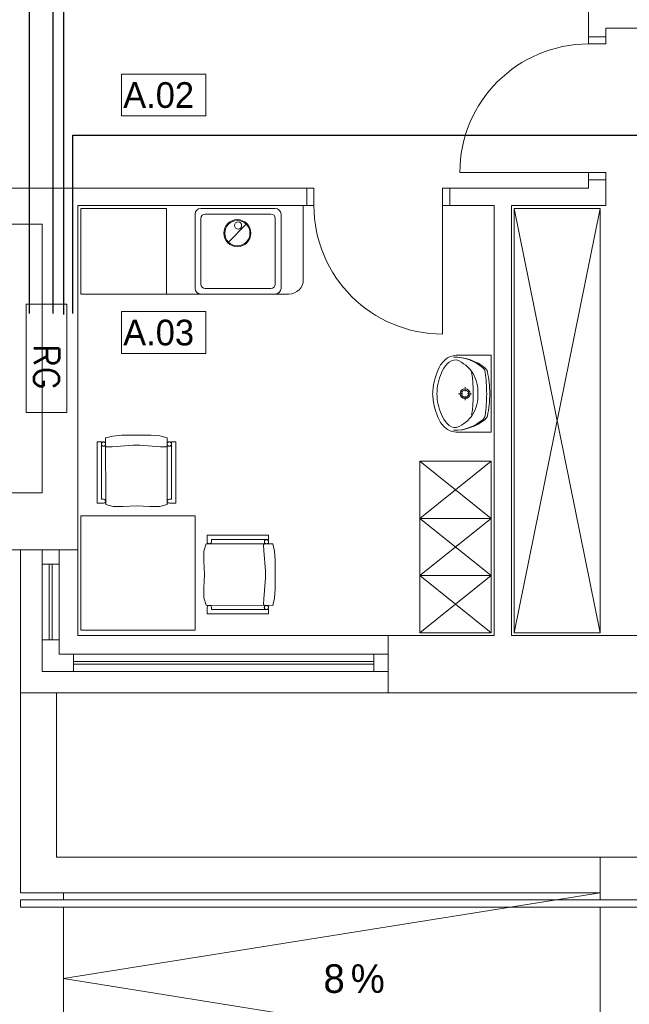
# Model space of a CAD drawing. Header units: millimetres. Extents: x -84458 to 77911, y -55868 to -29230.
# Tile 55 of 103: x 68482 to 68908, y -33082 to -32393. Entities that reach past the tile are written whole.
import ezdxf

# ---------------------------------------------------------------- set-up
doc = ezdxf.new("R2010")
doc.units = ezdxf.units.MM
for name, color, linetype, lineweight in [('CIENKA', 7, 'Continuous', 20), ('obwód gniazd', 1, 'Continuous', 25), ('rozdzielnia', 6, 'Continuous', 20)]:
    doc.layers.add(name, color=color, linetype=linetype, lineweight=lineweight)
doc.styles.add('GENERATED_STYLE_1', font='txt')
doc.styles.add('styl1', font='simplex.shx')

msp = doc.modelspace()

# ---------------------------------------------------------------- linework, layer by layer
at = {"layer": 'CIENKA'}
for p, q in [((68879.47, -32381.23), (68879.47, -32405.23)), ((68891.47, -32399.23), (69297.47, -32399.23)), ((68891.47, -32405.23), (68891.47, -32399.23)), ((68879.47, -32405.23), (68891.47, -32405.23)), ((68879.47, -32405.23), (68891.47, -32405.23)), ((68879.47, -32410.23), (68879.47, -32405.23)), ((68891.47, -32410.23), (68879.47, -32410.23)), ((68891.47, -32405.23), (68891.47, -32410.23)), ((68552.87, -32460.6), (68552.87, -32431.28)), ((68552.87, -32431.28), (68612.03, -32431.28)), ((68612.03, -32460.6), (68612.03, -32431.28)), ((68612.03, -32460.6), (68552.87, -32460.6)), ((68879.47, -32500.23), (68789.47, -32500.23)), ((68879.47, -32505.23), (68879.47, -32500.23)), ((68879.47, -32500.23), (68891.47, -32500.23)), ((68891.47, -32505.23), (68879.47, -32505.23)), ((68879.47, -32505.23), (68879.47, -32511.23)), ((68879.47, -32505.23), (68891.47, -32505.23)), ((68891.47, -32500.23), (68891.47, -32505.23)), ((68891.47, -32523.23), (68891.47, -32505.23)), ((68497.47, -32511.23), (68471.97, -32511.23)), ((68682.47, -32511.23), (68497.47, -32511.23)), ((68682.47, -32523.23), (68682.47, -32511.23)), ((68682.47, -32523.23), (68682.47, -32511.23)), ((68682.47, -32511.23), (68687.47, -32511.23)), ((68687.47, -32511.23), (68687.47, -32523.23)), ((68777.47, -32523.23), (68777.47, -32511.23)), ((68777.47, -32511.23), (68782.47, -32511.23)), ((68782.47, -32511.23), (68782.47, -32523.23)), ((68782.47, -32523.23), (68782.47, -32511.23)), ((68879.47, -32511.23), (68782.47, -32511.23)), ((68522.47, -32724.23), (68522.47, -32523.23)), ((68522.47, -32523.23), (68682.47, -32523.23)), ((68524.47, -32525.23), (68584.47, -32525.23)), ((68524.47, -32585.23), (68524.47, -32525.23)), ((68584.47, -32525.23), (68584.47, -32585.23)), ((68660.47, -32525.23), (68608.47, -32525.23)), ((68680.05, -32575.23), (68680.05, -32523.23)), ((68687.47, -32523.23), (68682.47, -32523.23)), ((68777.47, -32523.23), (68777.47, -32613.23)), ((68782.47, -32523.23), (68777.47, -32523.23)), ((68782.47, -32523.23), (68813.47, -32523.23)), ((68813.47, -32523.23), (68813.47, -32824.23)), ((68825.47, -32824.23), (68825.47, -32523.23)), ((68825.47, -32523.23), (68891.47, -32523.23)), ((68887.47, -32822.23), (68827.47, -32525.23)), ((68887.47, -32525.23), (68827.47, -32822.23)), ((68827.47, -32822.23), (68827.47, -32525.23)), ((68827.47, -32525.23), (68887.47, -32525.23)), ((68887.47, -32525.23), (68887.47, -32822.23)), ((68604.47, -32529.23), (68604.47, -32581.23)), ((68608.47, -32532.23), (68608.47, -32578.23)), ((68657.47, -32529.23), (68611.47, -32529.23)), ((68660.47, -32578.23), (68660.47, -32532.23)), ((68664.47, -32581.23), (68664.47, -32529.23)), ((68471.97, -32536.23), (68497.47, -32536.23)), ((68497.47, -32536.23), (68497.47, -32724.23)), ((68627.73, -32548.83), (68640.21, -32536.36)), ((68611.47, -32581.23), (68657.47, -32581.23)), ((68584.47, -32585.23), (68524.47, -32585.23)), ((68584.47, -32585.23), (68670.05, -32585.23)), ((68608.47, -32585.23), (68660.47, -32585.23)), ((68552.87, -32597.49), (68612.03, -32597.49)), ((68552.87, -32626.81), (68552.87, -32597.49)), ((68612.03, -32626.81), (68612.03, -32597.49)), ((68612.03, -32626.81), (68552.87, -32626.81)), ((68811.47, -32627.96), (68788.62, -32627.96)), ((68811.47, -32627.96), (68811.47, -32681.96)), ((68793.14, -32653.28), (68793.14, -32650.4)), ((68811.47, -32663.47), (68811.47, -32646.45)), ((68791.47, -32654.95), (68788.59, -32654.95)), ((68793.14, -32659.5), (68793.14, -32656.62)), ((68797.69, -32654.95), (68794.81, -32654.95)), ((68541.9, -32685.82), (68546.93, -32684.55)), ((68541.9, -32685.82), (68546.93, -32684.55)), ((68541.93, -32732.4), (68541.9, -32685.82)), ((68541.93, -32732.4), (68541.9, -32685.82)), ((68546.93, -32684.55), (68553.2, -32684.04)), ((68546.93, -32684.55), (68553.2, -32684.04)), ((68553.2, -32684.04), (68563.4, -32684.04)), ((68553.2, -32684.04), (68563.4, -32684.04)), ((68563.4, -32684.04), (68573.6, -32684.03)), ((68563.4, -32684.04), (68573.6, -32684.03)), ((68573.6, -32684.03), (68579.87, -32684.53)), ((68573.6, -32684.03), (68579.87, -32684.53)), ((68579.87, -32684.53), (68584.9, -32685.79)), ((68579.87, -32684.53), (68584.9, -32685.79)), ((68584.9, -32685.79), (68584.93, -32732.37)), ((68584.9, -32685.79), (68584.93, -32732.37)), ((68811.47, -32681.96), (68788.62, -32681.96)), ((68535.93, -32731.61), (68535.9, -32688.68)), ((68535.9, -32688.68), (68538.9, -32688.68)), ((68535.93, -32731.61), (68535.9, -32688.68)), ((68535.9, -32688.68), (68538.9, -32688.68)), ((68538.9, -32688.68), (68538.93, -32728.66)), ((68538.9, -32688.68), (68538.93, -32728.66)), ((68538.9, -32690.18), (68538.93, -32689.92)), ((68538.9, -32690.18), (68538.93, -32689.92)), ((68538.93, -32690.44), (68538.9, -32690.18)), ((68538.93, -32690.44), (68538.9, -32690.18)), ((68538.93, -32689.92), (68538.99, -32689.67)), ((68538.93, -32689.92), (68538.99, -32689.67)), ((68538.99, -32690.69), (68538.93, -32690.44)), ((68538.99, -32690.69), (68538.93, -32690.44)), ((68538.99, -32689.67), (68539.1, -32689.43)), ((68538.99, -32689.67), (68539.1, -32689.43)), ((68539.11, -32690.93), (68538.99, -32690.69)), ((68539.11, -32690.93), (68538.99, -32690.69)), ((68539.1, -32689.43), (68539.25, -32689.22)), ((68539.1, -32689.43), (68539.25, -32689.22)), ((68539.26, -32691.14), (68539.11, -32690.93)), ((68539.26, -32691.14), (68539.11, -32690.93)), ((68539.25, -32689.22), (68539.44, -32689.03)), ((68539.25, -32689.22), (68539.44, -32689.03)), ((68539.44, -32691.33), (68539.26, -32691.14)), ((68539.44, -32691.33), (68539.26, -32691.14)), ((68539.44, -32689.03), (68539.65, -32688.88)), ((68539.44, -32689.03), (68539.65, -32688.88)), ((68539.65, -32691.48), (68539.44, -32691.33)), ((68539.65, -32691.48), (68539.44, -32691.33)), ((68539.65, -32688.88), (68539.89, -32688.77)), ((68539.65, -32688.88), (68539.89, -32688.77)), ((68539.89, -32691.59), (68539.65, -32691.48)), ((68539.89, -32691.59), (68539.65, -32691.48)), ((68539.89, -32688.77), (68540.14, -32688.7)), ((68539.89, -32688.77), (68540.14, -32688.7)), ((68540.14, -32691.66), (68539.89, -32691.59)), ((68540.14, -32691.66), (68539.89, -32691.59)), ((68540.14, -32688.7), (68540.4, -32688.68)), ((68540.14, -32688.7), (68540.4, -32688.68)), ((68540.4, -32691.68), (68540.14, -32691.66)), ((68540.4, -32691.68), (68540.14, -32691.66)), ((68540.4, -32688.68), (68540.66, -32688.7)), ((68540.4, -32688.68), (68540.66, -32688.7)), ((68540.67, -32691.65), (68540.4, -32691.68)), ((68540.67, -32691.65), (68540.4, -32691.68)), ((68540.66, -32688.7), (68540.92, -32688.77)), ((68540.66, -32688.7), (68540.92, -32688.77)), ((68540.92, -32691.59), (68540.67, -32691.65)), ((68540.92, -32691.59), (68540.67, -32691.65)), ((68540.92, -32688.77), (68541.15, -32688.88)), ((68540.92, -32688.77), (68541.15, -32688.88)), ((68541.15, -32691.48), (68540.92, -32691.59)), ((68541.15, -32691.48), (68540.92, -32691.59)), ((68541.15, -32688.88), (68541.37, -32689.03)), ((68541.15, -32688.88), (68541.37, -32689.03)), ((68541.37, -32691.33), (68541.15, -32691.48)), ((68541.37, -32691.33), (68541.15, -32691.48)), ((68541.37, -32689.03), (68541.55, -32689.21)), ((68541.37, -32689.03), (68541.55, -32689.21)), ((68541.55, -32691.14), (68541.37, -32691.33)), ((68541.55, -32691.14), (68541.37, -32691.33)), ((68541.55, -32689.21), (68541.7, -32689.43)), ((68541.55, -32689.21), (68541.7, -32689.43)), ((68541.7, -32690.93), (68541.55, -32691.14)), ((68541.7, -32690.93), (68541.55, -32691.14)), ((68541.7, -32689.43), (68541.81, -32689.66)), ((68541.7, -32689.43), (68541.81, -32689.66)), ((68541.81, -32690.69), (68541.7, -32690.93)), ((68541.81, -32690.69), (68541.7, -32690.93)), ((68541.81, -32689.66), (68541.88, -32689.92)), ((68541.81, -32689.66), (68541.88, -32689.92)), ((68541.88, -32690.44), (68541.81, -32690.69)), ((68541.88, -32690.44), (68541.81, -32690.69)), ((68541.88, -32689.92), (68541.9, -32690.18)), ((68541.88, -32689.92), (68541.9, -32690.18)), ((68541.9, -32690.18), (68541.88, -32690.44)), ((68541.9, -32690.18), (68541.88, -32690.44)), ((68541.98, -32691.72), (68542.05, -32691.84)), ((68542.05, -32691.84), (68542.14, -32691.94)), ((68542.14, -32691.94), (68542.24, -32692.03)), ((68542.24, -32692.03), (68542.37, -32692.1)), ((68542.37, -32692.1), (68542.5, -32692.15)), ((68542.5, -32692.15), (68542.64, -32692.18)), ((68542.64, -32692.18), (68542.71, -32692.18)), ((68542.71, -32692.18), (68546.51, -32692.07)), ((68546.51, -32692.07), (68561.05, -32690.96)), ((68561.05, -32690.96), (68565.75, -32690.96)), ((68565.75, -32690.96), (68580.31, -32692.05)), ((68580.31, -32692.05), (68584.11, -32692.15)), ((68584.11, -32692.15), (68584.18, -32692.15)), ((68584.18, -32692.15), (68584.31, -32692.12)), ((68584.31, -32692.12), (68584.44, -32692.08)), ((68584.44, -32692.08), (68584.57, -32692.01)), ((68584.57, -32692.01), (68584.67, -32691.92)), ((68584.67, -32691.92), (68584.76, -32691.81)), ((68584.76, -32691.81), (68584.83, -32691.69)), ((68584.83, -32691.69), (68584.88, -32691.56)), ((68584.88, -32691.56), (68584.9, -32691.42)), ((68584.9, -32690.15), (68584.93, -32689.89)), ((68584.9, -32690.15), (68584.93, -32689.89)), ((68584.93, -32690.41), (68584.9, -32690.15)), ((68584.93, -32690.41), (68584.9, -32690.15)), ((68584.93, -32689.89), (68584.99, -32689.64)), ((68584.93, -32689.89), (68584.99, -32689.64)), ((68584.99, -32690.66), (68584.93, -32690.41)), ((68584.99, -32690.66), (68584.93, -32690.41)), ((68584.99, -32689.64), (68585.1, -32689.4)), ((68584.99, -32689.64), (68585.1, -32689.4)), ((68585.11, -32690.9), (68584.99, -32690.66)), ((68585.11, -32690.9), (68584.99, -32690.66)), ((68585.1, -32689.4), (68585.25, -32689.18)), ((68585.1, -32689.4), (68585.25, -32689.18)), ((68585.26, -32691.11), (68585.11, -32690.9)), ((68585.26, -32691.11), (68585.11, -32690.9)), ((68585.25, -32689.18), (68585.44, -32689)), ((68585.25, -32689.18), (68585.44, -32689)), ((68585.44, -32691.3), (68585.26, -32691.11)), ((68585.44, -32691.3), (68585.26, -32691.11)), ((68585.44, -32689), (68585.65, -32688.85)), ((68585.44, -32689), (68585.65, -32688.85)), ((68585.65, -32691.45), (68585.44, -32691.3)), ((68585.65, -32691.45), (68585.44, -32691.3)), ((68585.65, -32688.85), (68585.89, -32688.74)), ((68585.65, -32688.85), (68585.89, -32688.74)), ((68585.89, -32691.56), (68585.65, -32691.45)), ((68585.89, -32691.56), (68585.65, -32691.45)), ((68585.89, -32688.74), (68586.14, -32688.67)), ((68585.89, -32688.74), (68586.14, -32688.67)), ((68586.14, -32691.62), (68585.89, -32691.56)), ((68586.14, -32691.62), (68585.89, -32691.56)), ((68586.14, -32688.67), (68586.4, -32688.65)), ((68586.14, -32688.67), (68586.4, -32688.65)), ((68586.4, -32691.65), (68586.14, -32691.62)), ((68586.4, -32691.65), (68586.14, -32691.62)), ((68586.4, -32688.65), (68586.66, -32688.67)), ((68586.4, -32688.65), (68586.66, -32688.67)), ((68586.67, -32691.62), (68586.4, -32691.65)), ((68586.67, -32691.62), (68586.4, -32691.65)), ((68586.66, -32688.67), (68586.92, -32688.74)), ((68586.66, -32688.67), (68586.92, -32688.74)), ((68586.92, -32691.56), (68586.67, -32691.62)), ((68586.92, -32691.56), (68586.67, -32691.62)), ((68586.92, -32688.74), (68587.15, -32688.85)), ((68586.92, -32688.74), (68587.15, -32688.85)), ((68587.15, -32691.45), (68586.92, -32691.56)), ((68587.15, -32691.45), (68586.92, -32691.56)), ((68587.15, -32688.85), (68587.37, -32689)), ((68587.15, -32688.85), (68587.37, -32689)), ((68587.37, -32691.3), (68587.15, -32691.45)), ((68587.37, -32691.3), (68587.15, -32691.45)), ((68587.37, -32689), (68587.55, -32689.18)), ((68587.37, -32689), (68587.55, -32689.18)), ((68587.55, -32691.11), (68587.37, -32691.3)), ((68587.55, -32691.11), (68587.37, -32691.3)), ((68587.55, -32689.18), (68587.7, -32689.4)), ((68587.55, -32689.18), (68587.7, -32689.4)), ((68587.7, -32690.9), (68587.55, -32691.11)), ((68587.7, -32690.9), (68587.55, -32691.11)), ((68587.7, -32689.4), (68587.81, -32689.63)), ((68587.7, -32689.4), (68587.81, -32689.63)), ((68587.81, -32690.66), (68587.7, -32690.9)), ((68587.81, -32690.66), (68587.7, -32690.9)), ((68587.81, -32689.63), (68587.88, -32689.89)), ((68587.81, -32689.63), (68587.88, -32689.89)), ((68587.88, -32690.41), (68587.81, -32690.66)), ((68587.88, -32690.41), (68587.81, -32690.66)), ((68587.88, -32689.89), (68587.9, -32690.15)), ((68587.88, -32689.89), (68587.9, -32690.15)), ((68587.9, -32690.15), (68587.88, -32690.41)), ((68587.9, -32690.15), (68587.88, -32690.41)), ((68587.93, -32728.63), (68587.9, -32688.65)), ((68587.9, -32688.65), (68590.9, -32688.65)), ((68587.93, -32728.63), (68587.9, -32688.65)), ((68587.9, -32688.65), (68590.9, -32688.65)), ((68590.9, -32688.65), (68590.93, -32731.58)), ((68590.9, -32688.65), (68590.93, -32731.58)), ((68811.47, -32702.23), (68761.47, -32702.23)), ((68811.47, -32702.23), (68761.47, -32742.23)), ((68811.47, -32742.23), (68761.47, -32702.23)), ((68761.47, -32702.23), (68761.47, -32742.23)), ((68811.47, -32742.23), (68811.47, -32702.23)), ((68497.47, -32724.23), (68471.97, -32724.23)), ((68522.47, -32764.23), (68522.47, -32724.23)), ((68540.43, -32731.61), (68535.93, -32731.61)), ((68540.43, -32731.61), (68535.93, -32731.61)), ((68538.93, -32728.66), (68540.43, -32728.66)), ((68538.93, -32728.66), (68540.43, -32728.66)), ((68540.43, -32728.66), (68541.31, -32728.95)), ((68540.43, -32728.66), (68541.31, -32728.95)), ((68541.31, -32731.37), (68540.43, -32731.61)), ((68541.31, -32731.37), (68540.43, -32731.61)), ((68541.31, -32728.95), (68541.86, -32729.7)), ((68541.31, -32728.95), (68541.86, -32729.7)), ((68541.86, -32730.62), (68541.31, -32731.37)), ((68541.86, -32730.62), (68541.31, -32731.37)), ((68541.86, -32729.7), (68541.86, -32730.62)), ((68541.86, -32729.7), (68541.86, -32730.62)), ((68547.13, -32733.92), (68541.93, -32732.4)), ((68547.13, -32733.92), (68541.93, -32732.4)), ((68554.14, -32733.95), (68547.13, -32733.92)), ((68554.14, -32733.95), (68547.13, -32733.92)), ((68563.43, -32733.52), (68554.14, -32733.95)), ((68563.43, -32733.52), (68554.14, -32733.95)), ((68572.73, -32733.94), (68563.43, -32733.52)), ((68572.73, -32733.94), (68563.43, -32733.52)), ((68579.74, -32733.9), (68572.73, -32733.94)), ((68579.74, -32733.9), (68572.73, -32733.94)), ((68584.93, -32732.37), (68579.74, -32733.9)), ((68584.93, -32732.37), (68579.74, -32733.9)), ((68585, -32729.67), (68585.55, -32728.92)), ((68585, -32729.67), (68585.55, -32728.92)), ((68585, -32730.6), (68585, -32729.67)), ((68585, -32730.6), (68585, -32729.67)), ((68585.55, -32731.35), (68585, -32730.6)), ((68585.55, -32731.35), (68585, -32730.6)), ((68585.55, -32728.92), (68586.43, -32728.63)), ((68585.55, -32728.92), (68586.43, -32728.63)), ((68586.43, -32731.58), (68585.55, -32731.35)), ((68586.43, -32731.58), (68585.55, -32731.35)), ((68586.43, -32728.63), (68587.93, -32728.63)), ((68586.43, -32728.63), (68587.93, -32728.63)), ((68590.93, -32731.58), (68586.43, -32731.58)), ((68590.93, -32731.58), (68586.43, -32731.58)), ((68604.47, -32740.47), (68524.47, -32740.47)), ((68524.47, -32740.47), (68524.47, -32820.47)), ((68604.47, -32740.47), (68524.47, -32740.47)), ((68524.47, -32740.47), (68524.47, -32820.47)), ((68604.47, -32820.47), (68604.47, -32740.47)), ((68604.47, -32820.47), (68604.47, -32740.47)), ((68761.47, -32742.23), (68811.47, -32742.23)), ((68811.47, -32742.23), (68761.47, -32782.23)), ((68811.47, -32782.23), (68761.47, -32742.23)), ((68811.47, -32742.23), (68761.47, -32742.23)), ((68761.47, -32742.23), (68761.47, -32782.23)), ((68811.47, -32782.23), (68811.47, -32742.23)), ((68655.84, -32754.04), (68612.91, -32754.01)), ((68655.84, -32754.04), (68612.91, -32754.01)), ((68612.91, -32754.01), (68612.91, -32758.51)), ((68612.91, -32754.01), (68612.91, -32758.51)), ((68655.84, -32757.04), (68655.84, -32754.04)), ((68655.84, -32757.04), (68655.84, -32754.04)), ((68612.12, -32760.01), (68610.58, -32765.2)), ((68612.12, -32760.01), (68610.58, -32765.2)), ((68658.7, -32760.04), (68612.12, -32760.01)), ((68658.7, -32760.04), (68612.12, -32760.01)), ((68612.91, -32758.51), (68613.14, -32759.39)), ((68612.91, -32758.51), (68613.14, -32759.39)), ((68613.14, -32759.39), (68613.89, -32759.94)), ((68613.14, -32759.39), (68613.89, -32759.94)), ((68613.89, -32759.94), (68614.82, -32759.94)), ((68613.89, -32759.94), (68614.82, -32759.94)), ((68614.82, -32759.94), (68615.57, -32759.39)), ((68614.82, -32759.94), (68615.57, -32759.39)), ((68615.57, -32759.39), (68615.85, -32758.51)), ((68615.57, -32759.39), (68615.85, -32758.51)), ((68615.85, -32757.01), (68655.84, -32757.04)), ((68615.85, -32757.01), (68655.84, -32757.04)), ((68615.85, -32758.51), (68615.85, -32757.01)), ((68615.85, -32758.51), (68615.85, -32757.01)), ((68652.34, -32760.77), (68652.36, -32760.63)), ((68652.34, -32760.84), (68652.34, -32760.77)), ((68652.43, -32764.64), (68652.34, -32760.84)), ((68652.36, -32760.63), (68652.41, -32760.5)), ((68652.41, -32760.5), (68652.48, -32760.38)), ((68652.48, -32760.38), (68652.57, -32760.27)), ((68652.57, -32760.27), (68652.68, -32760.18)), ((68652.68, -32760.18), (68652.8, -32760.11)), ((68652.8, -32760.11), (68652.93, -32760.06)), ((68652.86, -32758.28), (68652.84, -32758.54)), ((68652.86, -32758.28), (68652.84, -32758.54)), ((68652.84, -32758.54), (68652.86, -32758.8)), ((68652.84, -32758.54), (68652.86, -32758.8)), ((68652.93, -32758.02), (68652.86, -32758.28)), ((68652.93, -32758.02), (68652.86, -32758.28)), ((68652.86, -32758.8), (68652.93, -32759.05)), ((68652.86, -32758.8), (68652.93, -32759.05)), ((68653.04, -32757.79), (68652.93, -32758.02)), ((68653.04, -32757.79), (68652.93, -32758.02)), ((68652.93, -32759.05), (68653.04, -32759.29)), ((68652.93, -32759.05), (68653.04, -32759.29)), ((68652.93, -32760.06), (68653.07, -32760.04)), ((68653.19, -32757.57), (68653.04, -32757.79)), ((68653.19, -32757.57), (68653.04, -32757.79)), ((68653.04, -32759.29), (68653.19, -32759.5)), ((68653.04, -32759.29), (68653.19, -32759.5)), ((68653.37, -32757.39), (68653.19, -32757.57)), ((68653.37, -32757.39), (68653.19, -32757.57)), ((68653.19, -32759.5), (68653.37, -32759.69)), ((68653.19, -32759.5), (68653.37, -32759.69)), ((68653.59, -32757.24), (68653.37, -32757.39)), ((68653.59, -32757.24), (68653.37, -32757.39)), ((68653.37, -32759.69), (68653.59, -32759.84)), ((68653.37, -32759.69), (68653.59, -32759.84)), ((68653.83, -32757.13), (68653.59, -32757.24)), ((68653.83, -32757.13), (68653.59, -32757.24)), ((68653.59, -32759.84), (68653.82, -32759.95)), ((68653.59, -32759.84), (68653.82, -32759.95)), ((68653.82, -32759.95), (68654.08, -32760.02)), ((68653.82, -32759.95), (68654.08, -32760.02)), ((68654.08, -32757.06), (68653.83, -32757.13)), ((68654.08, -32757.06), (68653.83, -32757.13)), ((68654.34, -32757.04), (68654.08, -32757.06)), ((68654.34, -32757.04), (68654.08, -32757.06)), ((68654.08, -32760.02), (68654.34, -32760.04)), ((68654.08, -32760.02), (68654.34, -32760.04)), ((68654.6, -32757.06), (68654.34, -32757.04)), ((68654.6, -32757.06), (68654.34, -32757.04)), ((68654.34, -32760.04), (68654.6, -32760.02)), ((68654.34, -32760.04), (68654.6, -32760.02)), ((68654.85, -32757.13), (68654.6, -32757.06)), ((68654.85, -32757.13), (68654.6, -32757.06)), ((68654.6, -32760.02), (68654.85, -32759.95)), ((68654.6, -32760.02), (68654.85, -32759.95)), ((68655.09, -32757.24), (68654.85, -32757.13)), ((68655.09, -32757.24), (68654.85, -32757.13)), ((68654.85, -32759.95), (68655.09, -32759.84)), ((68654.85, -32759.95), (68655.09, -32759.84)), ((68655.3, -32757.39), (68655.09, -32757.24)), ((68655.3, -32757.39), (68655.09, -32757.24)), ((68655.09, -32759.84), (68655.3, -32759.69)), ((68655.09, -32759.84), (68655.3, -32759.69)), ((68655.49, -32757.57), (68655.3, -32757.39)), ((68655.49, -32757.57), (68655.3, -32757.39)), ((68655.3, -32759.69), (68655.49, -32759.5)), ((68655.3, -32759.69), (68655.49, -32759.5)), ((68655.64, -32757.79), (68655.49, -32757.57)), ((68655.64, -32757.79), (68655.49, -32757.57)), ((68655.49, -32759.5), (68655.64, -32759.29)), ((68655.49, -32759.5), (68655.64, -32759.29)), ((68655.75, -32758.03), (68655.64, -32757.79)), ((68655.75, -32758.03), (68655.64, -32757.79)), ((68655.64, -32759.29), (68655.75, -32759.05)), ((68655.64, -32759.29), (68655.75, -32759.05)), ((68655.81, -32758.28), (68655.75, -32758.03)), ((68655.81, -32758.28), (68655.75, -32758.03)), ((68655.75, -32759.05), (68655.81, -32758.8)), ((68655.75, -32759.05), (68655.81, -32758.8)), ((68655.84, -32758.54), (68655.81, -32758.28)), ((68655.84, -32758.54), (68655.81, -32758.28)), ((68655.81, -32758.8), (68655.84, -32758.54)), ((68655.81, -32758.8), (68655.84, -32758.54)), ((68659.95, -32765.07), (68658.7, -32760.04)), ((68659.95, -32765.07), (68658.7, -32760.04)), ((68471.97, -32764.23), (68482.47, -32764.23)), ((68482.47, -32764.23), (68482.47, -32864.23)), ((68522.47, -32764.23), (68482.47, -32764.23)), ((68497.47, -32764.23), (68497.47, -32849.23)), ((68509.47, -32764.23), (68509.47, -32837.23)), ((68522.47, -32764.23), (68522.47, -32824.23)), ((68610.58, -32765.2), (68610.55, -32772.21)), ((68610.58, -32765.2), (68610.55, -32772.21)), ((68653.52, -32779.19), (68652.43, -32764.64)), ((68660.45, -32771.34), (68659.95, -32765.07)), ((68660.45, -32771.34), (68659.95, -32765.07)), ((68497.47, -32774.23), (68509.47, -32774.23)), ((68502.47, -32774.23), (68502.47, -32827.23)), ((68504.47, -32774.23), (68504.47, -32827.23)), ((68610.55, -32772.21), (68610.96, -32781.51)), ((68610.55, -32772.21), (68610.96, -32781.51)), ((68660.45, -32781.54), (68660.45, -32771.34)), ((68660.45, -32781.54), (68660.45, -32771.34)), ((68610.96, -32781.51), (68610.54, -32790.81)), ((68610.96, -32781.51), (68610.54, -32790.81)), ((68653.52, -32783.89), (68653.52, -32779.19)), ((68660.44, -32791.75), (68660.45, -32781.54)), ((68660.44, -32791.75), (68660.45, -32781.54)), ((68761.47, -32782.23), (68811.47, -32782.23)), ((68811.47, -32782.23), (68761.47, -32822.23)), ((68811.47, -32822.23), (68761.47, -32782.23)), ((68811.47, -32782.23), (68761.47, -32782.23)), ((68761.47, -32782.23), (68761.47, -32822.23)), ((68811.47, -32822.23), (68811.47, -32782.23)), ((68652.41, -32798.44), (68653.52, -32783.89)), ((68610.54, -32790.81), (68610.56, -32797.82)), ((68610.54, -32790.81), (68610.56, -32797.82)), ((68659.93, -32798.01), (68660.44, -32791.75)), ((68659.93, -32798.01), (68660.44, -32791.75)), ((68610.56, -32797.82), (68612.09, -32803.01)), ((68610.56, -32797.82), (68612.09, -32803.01)), ((68612.09, -32803.01), (68658.67, -32803.04)), ((68612.09, -32803.01), (68658.67, -32803.04)), ((68613.86, -32803.08), (68613.11, -32803.63)), ((68613.86, -32803.08), (68613.11, -32803.63)), ((68614.79, -32803.08), (68613.86, -32803.08)), ((68614.79, -32803.08), (68613.86, -32803.08)), ((68615.54, -32803.63), (68614.79, -32803.08)), ((68615.54, -32803.63), (68614.79, -32803.08)), ((68652.31, -32802.24), (68652.41, -32798.44)), ((68652.31, -32802.31), (68652.31, -32802.24)), ((68652.33, -32802.44), (68652.31, -32802.31)), ((68652.38, -32802.58), (68652.33, -32802.44)), ((68652.45, -32802.7), (68652.38, -32802.58)), ((68652.54, -32802.8), (68652.45, -32802.7)), ((68652.65, -32802.89), (68652.54, -32802.8)), ((68652.77, -32802.96), (68652.65, -32802.89)), ((68653.56, -32803.24), (68653.34, -32803.39)), ((68653.56, -32803.24), (68653.34, -32803.39)), ((68653.79, -32803.13), (68653.56, -32803.24)), ((68653.79, -32803.13), (68653.56, -32803.24)), ((68654.05, -32803.06), (68653.79, -32803.13)), ((68654.05, -32803.06), (68653.79, -32803.13)), ((68654.31, -32803.04), (68654.05, -32803.06)), ((68654.31, -32803.04), (68654.05, -32803.06)), ((68654.57, -32803.06), (68654.31, -32803.04)), ((68654.57, -32803.06), (68654.31, -32803.04)), ((68654.82, -32803.13), (68654.57, -32803.06)), ((68654.82, -32803.13), (68654.57, -32803.06)), ((68655.06, -32803.24), (68654.82, -32803.13)), ((68655.06, -32803.24), (68654.82, -32803.13)), ((68655.27, -32803.39), (68655.06, -32803.24)), ((68655.27, -32803.39), (68655.06, -32803.24)), ((68658.67, -32803.04), (68659.93, -32798.01)), ((68658.67, -32803.04), (68659.93, -32798.01)), ((68612.88, -32804.51), (68612.87, -32809.01)), ((68612.88, -32804.51), (68612.87, -32809.01)), ((68612.87, -32809.01), (68655.8, -32809.04)), ((68612.87, -32809.01), (68655.8, -32809.04)), ((68613.11, -32803.63), (68612.88, -32804.51)), ((68613.11, -32803.63), (68612.88, -32804.51)), ((68615.82, -32804.51), (68615.54, -32803.63)), ((68615.82, -32804.51), (68615.54, -32803.63)), ((68615.82, -32806.01), (68615.82, -32804.51)), ((68615.82, -32806.01), (68615.82, -32804.51)), ((68655.8, -32806.04), (68615.82, -32806.01)), ((68655.8, -32806.04), (68615.82, -32806.01)), ((68652.83, -32804.28), (68652.81, -32804.54)), ((68652.83, -32804.28), (68652.81, -32804.54)), ((68652.81, -32804.54), (68652.83, -32804.8)), ((68652.81, -32804.54), (68652.83, -32804.8)), ((68652.9, -32804.02), (68652.83, -32804.28)), ((68652.9, -32804.02), (68652.83, -32804.28)), ((68652.83, -32804.8), (68652.9, -32805.05)), ((68652.83, -32804.8), (68652.9, -32805.05)), ((68653.01, -32803.79), (68652.9, -32804.02)), ((68653.01, -32803.79), (68652.9, -32804.02)), ((68652.9, -32805.05), (68653.01, -32805.29)), ((68652.9, -32805.05), (68653.01, -32805.29)), ((68653.16, -32803.57), (68653.01, -32803.79)), ((68653.16, -32803.57), (68653.01, -32803.79)), ((68653.01, -32805.29), (68653.16, -32805.5)), ((68653.01, -32805.29), (68653.16, -32805.5)), ((68653.34, -32803.39), (68653.16, -32803.57)), ((68653.34, -32803.39), (68653.16, -32803.57)), ((68653.16, -32805.5), (68653.34, -32805.69)), ((68653.16, -32805.5), (68653.34, -32805.69)), ((68653.34, -32805.69), (68653.56, -32805.84)), ((68653.34, -32805.69), (68653.56, -32805.84)), ((68653.56, -32805.84), (68653.79, -32805.95)), ((68653.56, -32805.84), (68653.79, -32805.95)), ((68653.79, -32805.95), (68654.05, -32806.02)), ((68653.79, -32805.95), (68654.05, -32806.02)), ((68654.05, -32806.02), (68654.31, -32806.04)), ((68654.05, -32806.02), (68654.31, -32806.04)), ((68654.31, -32806.04), (68654.57, -32806.02)), ((68654.31, -32806.04), (68654.57, -32806.02)), ((68654.57, -32806.02), (68654.82, -32805.95)), ((68654.57, -32806.02), (68654.82, -32805.95)), ((68654.82, -32805.95), (68655.06, -32805.84)), ((68654.82, -32805.95), (68655.06, -32805.84)), ((68655.06, -32805.84), (68655.27, -32805.69)), ((68655.06, -32805.84), (68655.27, -32805.69)), ((68655.46, -32803.57), (68655.27, -32803.39)), ((68655.46, -32803.57), (68655.27, -32803.39)), ((68655.27, -32805.69), (68655.45, -32805.5)), ((68655.27, -32805.69), (68655.45, -32805.5)), ((68655.45, -32805.5), (68655.6, -32805.29)), ((68655.45, -32805.5), (68655.6, -32805.29)), ((68655.61, -32803.79), (68655.46, -32803.57)), ((68655.61, -32803.79), (68655.46, -32803.57)), ((68655.6, -32805.29), (68655.72, -32805.05)), ((68655.6, -32805.29), (68655.72, -32805.05)), ((68655.72, -32804.03), (68655.61, -32803.79)), ((68655.72, -32804.03), (68655.61, -32803.79)), ((68655.78, -32804.28), (68655.72, -32804.03)), ((68655.78, -32804.28), (68655.72, -32804.03)), ((68655.72, -32805.05), (68655.78, -32804.8)), ((68655.72, -32805.05), (68655.78, -32804.8)), ((68655.81, -32804.54), (68655.78, -32804.28)), ((68655.81, -32804.54), (68655.78, -32804.28)), ((68655.78, -32804.8), (68655.81, -32804.54)), ((68655.78, -32804.8), (68655.81, -32804.54)), ((68655.8, -32809.04), (68655.8, -32806.04)), ((68655.8, -32809.04), (68655.8, -32806.04)), ((68524.47, -32820.47), (68604.47, -32820.47)), ((68524.47, -32820.47), (68604.47, -32820.47)), ((68761.47, -32822.23), (68811.47, -32822.23)), ((68887.47, -32822.23), (68827.47, -32822.23)), ((68497.47, -32827.23), (68509.47, -32827.23)), ((68522.47, -32824.23), (68739.47, -32824.23)), ((68813.47, -32824.23), (68739.47, -32824.23)), ((68739.47, -32824.23), (68739.47, -32864.23)), ((69080.47, -32824.23), (68825.47, -32824.23)), ((68739.47, -32837.23), (68509.47, -32837.23)), ((68519.47, -32849.23), (68519.47, -32837.23)), ((68729.47, -32849.23), (68729.47, -32837.23)), ((68729.47, -32842.23), (68519.47, -32842.23)), ((68729.47, -32844.23), (68519.47, -32844.23)), ((68739.47, -32849.23), (68497.47, -32849.23)), ((68482.47, -32864.23), (68482.47, -33004.23)), ((68739.47, -32864.23), (68482.47, -32864.23)), ((68507.47, -32979.23), (68507.47, -32864.23)), ((68739.47, -32864.23), (69080.47, -32864.23)), ((68887.47, -32979.23), (68507.47, -32979.23)), ((68887.47, -32979.23), (68887.47, -33009.23)), ((68887.47, -32979.23), (69068.69, -32979.23)), ((68887.47, -33004.23), (68482.47, -33004.23)), ((68917.47, -33009.23), (68482.47, -33009.23)), ((68482.47, -33014.23), (68482.47, -33009.23)), ((68512.47, -33064.23), (68887.47, -33004.23)), ((68512.47, -33009.23), (68512.47, -33004.23)), ((68917.47, -33014.23), (68482.47, -33014.23)), ((68512.47, -33114.23), (68512.47, -33014.23)), ((68887.47, -33014.23), (68887.47, -33114.23)), ((68512.47, -33064.23), (68887.47, -33124.23))]:
    msp.add_line(p, q, dxfattribs=at)
for centre, radius, start, end in [((68879.47, -32500.23), 90, 90, 180), ((68608.47, -32529.23), 4, 90, 180), ((68660.47, -32529.23), 4, 0, 90), ((68777.47, -32523.23), 90, 180, 270), ((68611.47, -32532.23), 3, 90, 180), ((68633.97, -32542.6), 9.47, 0, 180), ((68633.97, -32542.6), 8.82, 0, 180), ((68657.47, -32532.23), 3, 0, 90), ((68634.47, -32537.23), 2.5, 90, 270), ((68634.47, -32537.23), 2.5, 270, 90), ((68633.97, -32542.6), 9.47, 180, 0), ((68633.97, -32542.6), 8.82, 180, 0), ((68670.05, -32575.23), 10, 270, 0), ((68608.47, -32581.23), 4, 180, 270), ((68611.47, -32578.23), 3, 180, 270), ((68657.47, -32578.23), 3, 270, 0), ((68660.47, -32581.23), 4, 270, 0), ((68788.03, -32641.68), 13.74, 87.54482, 141.25458), ((68785.48, -32659.86), 30.51, 48.52449, 90.67671), ((68785.66, -32663.31), 33.96, 50.66478, 90.90725), ((68814.84, -32656.33), 44.42, 153.7403, 175.79476), ((68803.21, -32652.62), 29.3, 140.71494, 170.00224), ((68793.93, -32646.39), 21.28, 141.31519, 152.84286), ((68786.66, -32639.36), 8.09, 86.06939, 139.19839), ((68778.37, -32653.67), 24.07, 32.84422, 68.44807), ((68802.71, -32640.37), 4.5, 7.83045, 48.52449), ((68804.34, -32640.52), 4.5, 12.69402, 50.66478), ((68700.4, -32654.95), 98.49, 351.17957, 8.82655), ((68777.98, -32653.03), 24.06, 355.39402, 31.05606), ((68692.86, -32655.48), 115.38, 0.24498, 7.83045), ((68742.78, -32654.38), 67.59, 359.48972, 12.69402), ((68805.14, -32654.96), 31.67, 166.43339, 193.56661), ((68793.14, -32654.95), 3.5, 90, 270), ((68793.14, -32654.95), 3.5, 270, 90), ((68797.47, -32654.96), 27, 175.98759, 184.01241), ((68814.84, -32653.59), 44.42, 184.20524, 206.2597), ((68793.14, -32654.95), 2.5, 90, 270), ((68793.14, -32654.95), 2.5, 270, 90), ((68777.98, -32656.89), 24.06, 328.94394, 4.60598), ((68692.86, -32654.31), 115.38, 352.09208, 359.67755), ((68742.78, -32655.47), 67.59, 347.2285, 0.43281), ((68803.21, -32657.3), 29.3, 189.99776, 219.28506), ((68778.37, -32656.25), 24.07, 291.55193, 327.15578), ((68802.69, -32669.57), 4.5, 311.39803, 352.09208), ((68804.32, -32669.42), 4.5, 309.25775, 347.2285), ((68793.93, -32663.53), 21.28, 207.15714, 218.68481), ((68788.03, -32668.24), 13.74, 218.74542, 272.45518), ((68786.66, -32670.56), 8.09, 220.80161, 273.93061), ((68785.67, -32646.61), 33.96, 269.01528, 309.25775), ((68785.49, -32650.05), 30.51, 269.24582, 311.39804)]:
    msp.add_arc(centre, radius, start, end, dxfattribs=at)
at = {"layer": 'obwód gniazd'}
for p, q in [((68488.63, -32598.82), (68488.63, -31817.36)), ((68505.25, -32598.82), (68505.25, -31815.35)), ((68512.7, -32598.82), (68512.7, -31889.27)), ((68519.04, -32474.08), (69359.06, -32474.08)), ((68519.04, -32598.82), (68519.04, -32474.08)), ((68512.69, -32599.44), (68512.69, -32489.3))]:
    msp.add_line(p, q, dxfattribs=at)
at = {"layer": 'rozdzielnia'}
for p, q in [((68486.43, -32592.22), (68486.43, -32668.2)), ((68514.65, -32592.22), (68486.43, -32592.22)), ((68514.65, -32592.22), (68514.65, -32668.2)), ((68486.43, -32668.2), (68514.65, -32668.2))]:
    msp.add_line(p, q, dxfattribs=at)

# ---------------------------------------------------------------- texts
at = {"layer": 'CIENKA', "style": 'GENERATED_STYLE_1'}
for s, height, p in [('A.02', 18, (68554.17, -32454.94)), ('A.03', 18, (68554.17, -32621.15)), ('8', 20, (68694.17, -33074.23)), ('%', 20, (68713.21, -33074.23))]:
    msp.add_text(s, height=height, dxfattribs=at).set_placement(p)
at = {"layer": 'rozdzielnia', "style": 'styl1'}
msp.add_text('RG', height=17.6, rotation=270, dxfattribs=at).set_placement((68491.72, -32620.34))

doc.saveas('drawing.dxf')
